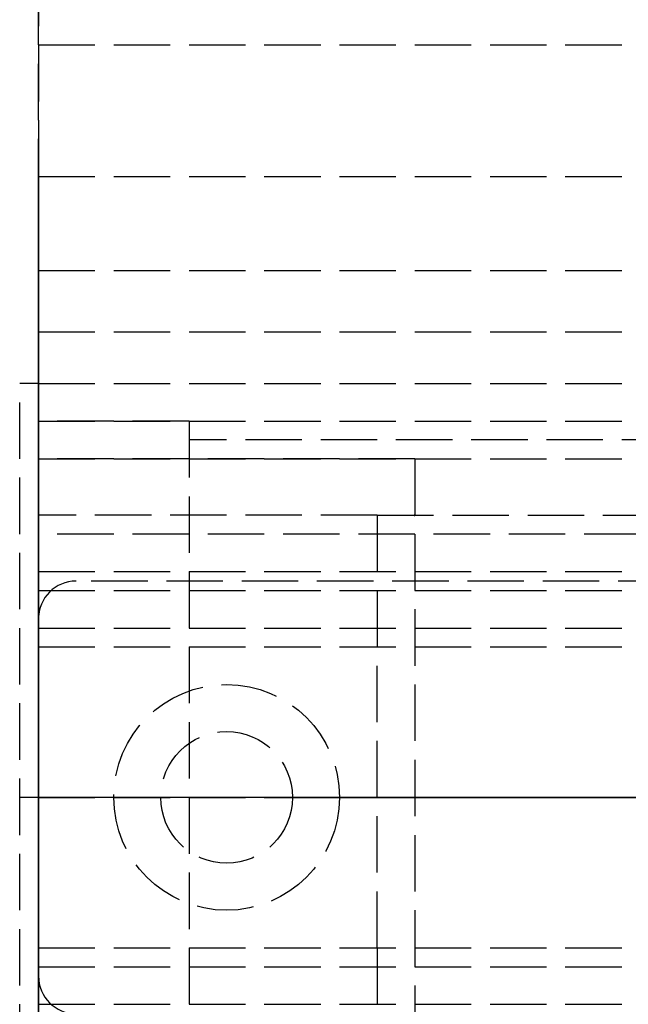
# Model space of a CAD drawing. Header units: millimetres. Extents: x -1 to 2050, y -94 to 94.
# Tile 3 of 12: x -1 to 16, y -6 to 21. Entities that reach past the tile are written whole.
import ezdxf

# ---------------------------------------------------------------- set-up
doc = ezdxf.new("R2010")
doc.units = ezdxf.units.MM
doc.header["$LTSCALE"] = 10
doc.linetypes.add('ALLCAD_Strich', pattern=[0.2, 0.15, -0.05])
for name, color, linetype in [('BESCH_KONT_sich_schn_ansi_2d', 40, 'Continuous'), ('BESCH_KONT_sich_schn_grun_2d', 10, 'Continuous'), ('BESCH_KONT_sich_schn_seit_2d', 160, 'Continuous')]:
    doc.layers.add(name, color=color, linetype=linetype)

msp = doc.modelspace()

# ---------------------------------------------------------------- linework, layer by layer
at = {"layer": 'BESCH_KONT_sich_schn_ansi_2d', "linetype": 'ALLCAD_Strich'}
for p, q in [((0, 0, 24), (-0.5, 0, 24)), ((-0.5, 0, 6), (-0.5, 0, 24)), ((0, 0, 6), (-0.5, 0, 6)), ((0, 0, 7), (995, 0, 7)), ((0, 0, 7), (0, 0, 2331)), ((995, 0, 2331), (0, 0, 2331)), ((0, 0, 2335), (995, 0, 2335)), ((0, 0, 2335), (0, 0, 2368)), ((0, 0, 2368), (2050, 0, 2368)), ((2050, 0, 2418), (0, 0, 2418)), ((0, 0, 2418), (0, 0, 2368)), ((0, 0, 6), (0, 0, 7)), ((0, 0, 6), (995, 0, 6)), ((0, 0, 7), (0, 0, 6)), ((4, 0, 2301), (0, 0, 2301)), ((105, 0, 2301), (0, 0, 2301)), ((0, 0, 24), (1055, 0, 24)), ((0, 0, 23), (1055, 0, 23)), ((0, 0, 24), (1055, 0, 24)), ((0, 0, 2337), (2050, 0, 2337)), ((2050, 0, 2338.5), (0, 0, 2338.5)), ((0, 0, 2365.5), (2050, 0, 2365.5)), ((0, 0, 2339.5), (2050, 0, 2339.5)), ((0, 0, 2363.5), (2050, 0, 2363.5)), ((0, 0, 2363), (2050, 0, 2363)), ((10, 0, 21.5), (0, 0, 21.5)), ((10, 0, 23), (0, 0, 23)), ((0.002, 0, 7.003), (0.002, 0, 7.005)), ((0.002, 0, 2363.503), (0.002, 0, 2363.505)), ((0.003, 0, 7.008), (0.003, 0, 7.008)), ((0.003, 0, 7.007), (0.003, 0, 7.007)), ((0.003, 0, 7.002), (0.003, 0, 7.002)), ((0.003, 0, 2363.508), (0.003, 0, 2363.508)), ((0.003, 0, 2363.507), (0.003, 0, 2363.507)), ((0.003, 0, 2363.502), (0.003, 0, 2363.502)), ((0.004, 0, 7.005), (0.004, 0, 7.003)), ((0.004, 0, 2363.505), (0.004, 0, 2363.503)), ((0.006, 0, 7.003), (0.006, 0, 7.005)), ((0.006, 0, 2363.503), (0.006, 0, 2363.505)), ((0.007, 0, 7.006), (0.007, 0, 7.005)), ((0.007, 0, 2363.506), (0.007, 0, 2363.505)), ((0.009, 0, 7.003), (0.011, 0, 7.003)), ((0.009, 0, 7.005), (0.009, 0, 7.005)), ((0.013, 0, 7.008), (0.009, 0, 7.008)), ((0.009, 0, 2363.503), (0.011, 0, 2363.503)), ((0.009, 0, 2363.505), (0.009, 0, 2363.505)), ((0.013, 0, 2363.508), (0.009, 0, 2363.508)), ((0.01, 0, 7.006), (0.011, 0, 7.006)), ((0.011, 0, 7.004), (0.01, 0, 7.004)), ((0.01, 0, 2363.506), (0.011, 0, 2363.506)), ((0.011, 0, 2363.504), (0.01, 0, 2363.504)), ((0.011, 0, 7.003), (0.011, 0, 7)), ((0.011, 0, 7), (0.013, 0, 7)), ((0.011, 0, 7.006), (0.011, 0, 7.004)), ((0.011, 0, 2363.503), (0.011, 0, 2363.5)), ((0.011, 0, 2363.5), (0.013, 0, 2363.5)), ((0.011, 0, 2363.506), (0.011, 0, 2363.504)), ((0.013, 0, 7), (0.013, 0, 7.008)), ((0.013, 0, 2363.5), (0.013, 0, 2363.508)), ((0.014, 0, 7.005), (0.014, 0, 7.003)), ((0.014, 0, 2363.505), (0.014, 0, 2363.503)), ((0.016, 0, 7.003), (0.016, 0, 7.005)), ((0.016, 0, 2363.503), (0.016, 0, 2363.505)), ((0.017, 0, 7.008), (0.017, 0, 7.008)), ((0.017, 0, 7.007), (0.017, 0, 7.007)), ((0.017, 0, 7.002), (0.017, 0, 7.002)), ((0.017, 0, 2363.508), (0.017, 0, 2363.508)), ((0.017, 0, 2363.507), (0.017, 0, 2363.507)), ((0.017, 0, 2363.502), (0.017, 0, 2363.502)), ((0.018, 0, 7.005), (0.018, 0, 7.003)), ((0.018, 0, 2363.505), (0.018, 0, 2363.503)), ((0.02, 0, 7.003), (0.02, 0, 7.005)), ((0.02, 0, 2363.503), (0.02, 0, 2363.505)), ((1, 0, 2363.5), (1, 0, 2365.5)), ((8, 0, 2361), (2, 0, 2361)), ((8, 0, 2360.5), (2, 0, 2360.5)), ((2, 0, 2360.5), (2, 0, 2361)), ((3.25, 0, 2362), (2, 0, 2361)), ((6.75, 0, 2362), (3.25, 0, 2362)), ((3.25, 0, 2362), (3.25, 0, 2365.5)), ((3.25, 0, 2365.5), (3.25, 0, 2363.5)), ((4.005, 0, 2301.007), (4, 0, 2301.007)), ((4, 0, 2301.009), (4.005, 0, 2301.009)), ((4, 0, 2301.001), (4.005, 0, 2301.001)), ((4, 0, 2301.007), (4.005, 0, 2301.007)), ((4, 0, 2301.006), (4.005, 0, 2301.006)), ((4, 0, 2301.004), (4.005, 0, 2301.004)), ((4, 0, 2301.005), (4.005, 0, 2301.005)), ((4, 0, 2301.006), (4.005, 0, 2301.006)), ((4, 0, 2301.006), (4.005, 0, 2301.006)), ((4, 0, 2331), (4, 0, 2301)), ((4, 0, 2301.008), (4.005, 0, 2301.008)), ((4, 0, 2301.003), (4.005, 0, 2301.003)), ((4, 0, 2301.001), (4.005, 0, 2301.001)), ((4, 0, 2301.004), (4.005, 0, 2301.004)), ((4, 0, 2301.006), (4.005, 0, 2301.006)), ((4, 0, 2301.009), (4.005, 0, 2301.009)), ((103, 0, 2330.5), (4, 0, 2330.5)), ((103, 0, 2307.5), (4, 0, 2307.5)), ((4.005, 0, 2301.009), (4.005, 0, 2301.006)), ((4.005, 0, 2301.004), (4.005, 0, 2301.006)), ((4.005, 0, 2301.004), (4.005, 0, 2301.001)), ((6.75, 0, 2362), (8, 0, 2361)), ((6.75, 0, 2362), (6.75, 0, 2365.5)), ((6.75, 0, 2365.5), (6.75, 0, 2363.5)), ((8, 0, 2360.5), (8, 0, 2361)), ((9, 0, 2328.5), (9, 0, 2330.5)), ((9, 0, 2328.5), (9, 0, 2312.5)), ((9, 0, 2328.5), (103, 0, 2328.5)), ((9, 0, 2312.5), (103, 0, 2312.5)), ((9.98, 0, 7.005), (9.983, 0, 7.005)), ((9.98, 0, 7), (9.98, 0, 7.005)), ((9.982, 0, 7), (9.982, 0, 7.005)), ((9.983, 0, 7), (9.983, 0, 7.005)), ((9.986, 0, 7.005), (9.983, 0, 7.005)), ((9.983, 0, 7), (9.983, 0, 7.005)), ((9.983, 0, 7.005), (9.983, 0, 7.005)), ((9.983, 0, 7), (9.983, 0, 7.005)), ((9.983, 0, 7), (9.983, 0, 7.005)), ((9.984, 0, 7), (9.984, 0, 7.005)), ((9.986, 0, 7), (9.986, 0, 7.005)), ((9.987, 0, 7), (9.987, 0, 7.005)), ((9.987, 0, 7.005), (9.989, 0, 7.005)), ((9.989, 0, 7.005), (9.991, 0, 7.005)), ((9.989, 0, 7), (9.989, 0, 7.005)), ((9.989, 0, 7), (9.989, 0, 7.005)), ((9.99, 0, 7), (9.99, 0, 7.005)), ((9.993, 0, 7.005), (9.991, 0, 7.005)), ((9.991, 0, 7), (9.991, 0, 7.005)), ((9.991, 0, 7), (9.991, 0, 7.005)), ((9.993, 0, 7), (9.993, 0, 7.005)), ((9.994, 0, 7.005), (9.997, 0, 7.005)), ((9.994, 0, 7), (9.994, 0, 7.005)), ((9.996, 0, 7), (9.996, 0, 7.005)), ((9.997, 0, 7), (9.997, 0, 7.005)), ((10, 0, 7.005), (9.997, 0, 7.005)), ((9.997, 0, 7), (9.997, 0, 7.005)), ((9.997, 0, 7.005), (9.997, 0, 7.005)), ((9.997, 0, 7), (9.997, 0, 7.005)), ((9.997, 0, 7), (9.997, 0, 7.005)), ((9.998, 0, 7), (9.998, 0, 7.005)), ((10, 0, 23), (10, 0, 6))]:
    msp.add_line(p, q, dxfattribs=at)
at = {"layer": 'BESCH_KONT_sich_schn_ansi_2d', "linetype": 'ALLCAD_Strich', "extrusion": (0, -1, 0)}
for centre, radius, start, end in [((0.003, 7.005), 0.00271, 90, 180), ((0.003, 7.003), 0.00271, 180, 270), ((0.003, 2363.505), 0.00271, 90, 180), ((0.003, 2363.503), 0.00271, 180, 270), ((0.003, 7.003), 0.00271, 270, 360), ((0.003, 7.005), 0.00271, 0, 90), ((0.003, 2363.503), 0.00271, 270, 360), ((0.003, 2363.505), 0.00271, 0, 90), ((0.009, 7.006), 0.00217, 90, 180), ((0.009, 7.005), 0.00217, 180, 270), ((0.009, 2363.506), 0.00217, 90, 180), ((0.009, 2363.505), 0.00217, 180, 270), ((0.017, 7.005), 0.00271, 90, 180), ((0.017, 7.003), 0.00271, 180, 270), ((0.017, 2363.505), 0.00271, 90, 180), ((0.017, 2363.503), 0.00271, 180, 270), ((0.017, 7.003), 0.00271, 270, 360), ((0.017, 7.005), 0.00271, 0, 90), ((0.017, 2363.503), 0.00271, 270, 360), ((0.017, 2363.505), 0.00271, 0, 90)]:
    msp.add_arc(centre, radius, start, end, dxfattribs=at)
at = {"layer": 'BESCH_KONT_sich_schn_ansi_2d', "linetype": 'ALLCAD_Strich', "extrusion": (0, 1, 0)}
for centre, radius, start, end in [((-0.003, 7.005), 0.00116, 360, 90), ((-0.003, 7.003), 0.00116, 270, 0), ((-0.003, 2363.505), 0.00116, 0, 90), ((-0.003, 2363.503), 0.00116, 270, 0), ((-0.003, 7.005), 0.00116, 90, 180), ((-0.003, 7.003), 0.00116, 180, 270), ((-0.003, 2363.505), 0.00116, 90, 180), ((-0.003, 2363.503), 0.00116, 180, 270), ((-0.01, 7.005), 0.00093, 270, 0), ((-0.01, 7.005), 0.00093, 0, 90), ((-0.01, 2363.505), 0.00093, 270, 0), ((-0.01, 2363.505), 0.00093, 0, 90), ((-0.017, 7.005), 0.00116, 360, 90), ((-0.017, 7.003), 0.00116, 270, 0), ((-0.017, 2363.505), 0.00116, 0, 90), ((-0.017, 2363.503), 0.00116, 270, 0), ((-0.017, 7.005), 0.00116, 90, 180), ((-0.017, 7.003), 0.00116, 180, 270), ((-0.017, 2363.505), 0.00116, 90, 180), ((-0.017, 2363.503), 0.00116, 180, 270)]:
    msp.add_arc(centre, radius, start, end, dxfattribs=at)
at = {"layer": 'BESCH_KONT_sich_schn_grun_2d', "linetype": 'ALLCAD_Strich'}
for p, q in [((0, 94), (0, -94)), ((0, 20), (1055, 20)), ((0, 16.5), (2050, 16.5)), ((0, 14), (2050, 14)), ((0, 12.375), (2050, 12.375)), ((0, 11), (-0.5, 11)), ((-0.5, -11), (-0.5, 11)), ((0, 11), (1055, 11)), ((0.003, 10.005), (0, 10.005)), ((4, 10), (0, 10)), ((0, 10), (16, 10)), ((0.002, 10), (0.002, 10.005)), ((0.003, 10), (0.003, 10.005)), ((0.003, 10), (0.003, 10.005)), ((0.003, 10.005), (0.003, 10.005)), ((0.003, 10.005), (0.006, 10.005)), ((0.003, 10), (0.003, 10.005)), ((0.003, 10), (0.003, 10.005)), ((0.004, 10), (0.004, 10.005)), ((0.006, 10), (0.006, 10.005)), ((0.009, 10.005), (0.007, 10.005)), ((0.007, 10), (0.007, 10.005)), ((0.009, 10.005), (0.013, 10.005)), ((0.009, 10), (0.009, 10.005)), ((0.009, 10), (0.009, 10.005)), ((0.01, 10), (0.01, 10.005)), ((0.011, 10.005), (0.011, 10)), ((0.011, 10), (0.011, 10.005)), ((0.013, 10), (0.013, 10.005)), ((0.014, 10), (0.014, 10.005)), ((0.017, 10.005), (0.014, 10.005)), ((0.016, 10), (0.016, 10.005)), ((0.017, 10), (0.017, 10.005)), ((0.017, 10), (0.017, 10.005)), ((0.017, 10.005), (0.017, 10.005)), ((0.017, 10.005), (0.02, 10.005)), ((0.017, 10), (0.017, 10.005)), ((0.017, 10), (0.017, 10.005)), ((0.018, 10), (0.018, 10.005)), ((0.02, 10), (0.02, 10.005)), ((4, 10), (4, -10)), ((4, 10), (4.005, 10)), ((4, 9.998), (4.005, 9.998)), ((4, 9.997), (4.005, 9.997)), ((4, 9.997), (4.005, 9.997)), ((4, 9.997), (4.005, 9.997)), ((4, 9.996), (4.005, 9.996)), ((4, 9.995), (4.005, 9.995)), ((4, 9.994), (4.005, 9.994)), ((4, 9.993), (4.005, 9.993)), ((4, 9.991), (4.005, 9.991)), ((4, 9.991), (4.005, 9.991)), ((4, 9.99), (4.005, 9.99)), ((4.005, 9.989), (4, 9.989)), ((4, 9.989), (4.005, 9.989)), ((4, 9.987), (4.005, 9.987)), ((4, 9.986), (4.005, 9.986)), ((4, 9.984), (4.005, 9.984)), ((4, 9.983), (4.005, 9.983)), ((4, 9.983), (4.005, 9.983)), ((4, 9.983), (4.005, 9.983)), ((4, 9.983), (4.005, 9.983)), ((4, 9.982), (4.005, 9.982)), ((4, 9.98), (4.005, 9.98)), ((4.005, 9.997), (4.005, 10)), ((4.005, 9.996), (4.005, 9.997)), ((4.005, 9.996), (4.005, 9.994)), ((4.005, 9.991), (4.005, 9.993)), ((4.005, 9.991), (4.005, 9.987)), ((4.005, 9.983), (4.005, 9.986)), ((4.005, 9.983), (4.005, 9.983)), ((4.005, 9.983), (4.005, 9.98)), ((103, 9.5), (4, 9.5)), ((0, 9), (1055, 9)), ((10, 9), (0, 9)), ((10, 9), (10, -9)), ((9, 7.5), (0, 7.5)), ((9, 7.5), (9, 4)), ((9, 7.5), (103, 7.5)), ((9.98, 7.495), (9.98, 7.497)), ((9.982, 7.497), (9.982, 7.495)), ((9.983, 7.498), (9.983, 7.498)), ((9.983, 7.493), (9.983, 7.493)), ((9.983, 7.492), (9.983, 7.492)), ((9.984, 7.497), (9.984, 7.495)), ((9.986, 7.495), (9.986, 7.497)), ((9.987, 7.5), (9.987, 7.492)), ((9.991, 7.5), (9.987, 7.5)), ((9.987, 7.492), (9.989, 7.492)), ((9.989, 7.498), (9.99, 7.498)), ((9.989, 7.496), (9.989, 7.498)), ((9.99, 7.496), (9.989, 7.496)), ((9.989, 7.492), (9.989, 7.495)), ((9.989, 7.495), (9.991, 7.495)), ((9.991, 7.497), (9.991, 7.497)), ((9.993, 7.497), (9.993, 7.498)), ((9.994, 7.495), (9.994, 7.497)), ((9.996, 7.497), (9.996, 7.495)), ((9.997, 7.498), (9.997, 7.498)), ((9.997, 7.493), (9.997, 7.493)), ((9.997, 7.492), (9.997, 7.492)), ((9.998, 7.497), (9.998, 7.495)), ((2050, 7), (0, 7)), ((0, 6), (2050, 6)), ((0.003, 5.505), (0, 5.505)), ((0, 5.5), (2050, 5.5)), ((0.002, 5.5), (0.002, 5.505)), ((0.003, 5.5), (0.003, 5.505)), ((0.003, 5.5), (0.003, 5.505)), ((0.003, 5.505), (0.003, 5.505)), ((0.003, 5.505), (0.006, 5.505)), ((0.003, 5.5), (0.003, 5.505)), ((0.003, 5.5), (0.003, 5.505)), ((0.004, 5.5), (0.004, 5.505)), ((0.006, 5.5), (0.006, 5.505)), ((0.009, 5.505), (0.007, 5.505)), ((0.007, 5.5), (0.007, 5.505)), ((0.009, 5.505), (0.013, 5.505)), ((0.009, 5.5), (0.009, 5.505)), ((0.009, 5.5), (0.009, 5.505)), ((0.01, 5.5), (0.01, 5.505)), ((0.011, 5.505), (0.011, 5.5)), ((0.011, 5.5), (0.011, 5.505)), ((0.013, 5.5), (0.013, 5.505)), ((0.014, 5.5), (0.014, 5.505)), ((0.017, 5.505), (0.014, 5.505)), ((0.016, 5.5), (0.016, 5.505)), ((0.017, 5.5), (0.017, 5.505)), ((0.017, 5.5), (0.017, 5.505)), ((0.017, 5.505), (0.017, 5.505)), ((0.017, 5.505), (0.02, 5.505)), ((0.017, 5.5), (0.017, 5.505)), ((0.017, 5.5), (0.017, 5.505)), ((0.018, 5.5), (0.018, 5.505)), ((0.02, 5.5), (0.02, 5.505)), ((28.901, 5.75), (1, 5.75)), ((0, 4.5), (2050, 4.5)), ((0, 4), (2050, 4)), ((9, -4), (9, 4)), ((0, -4), (2050, -4)), ((9, -4), (9, -7.5)), ((0, -4.5), (2050, -4.5)), ((0, -5.5), (2050, -5.5))]:
    msp.add_line(p, q, dxfattribs=at)
for radius in [3, 1.75, 1.75]:
    msp.add_circle((5, 0), radius, dxfattribs=at)
for centre, radius, start, end in [((9.983, 7.497), 0.00271, 90, 180), ((9.983, 7.495), 0.00271, 180, 270), ((9.983, 7.497), 0.00116, 90, 180), ((9.983, 7.495), 0.00116, 180, 270), ((9.983, 7.497), 0.00271, 0, 90), ((9.983, 7.497), 0.00116, 360, 90), ((9.983, 7.495), 0.00116, 270, 0), ((9.983, 7.495), 0.00271, 270, 360), ((9.99, 7.497), 0.00093, 360, 90), ((9.99, 7.497), 0.00093, 270, 0), ((9.991, 7.498), 0.00217, 0, 90), ((9.991, 7.497), 0.00217, 270, 0), ((9.997, 7.497), 0.00271, 90, 180), ((9.997, 7.495), 0.00271, 180, 270), ((9.997, 7.497), 0.00116, 90, 180), ((9.997, 7.495), 0.00116, 180, 270), ((9.997, 7.497), 0.00271, 0, 90), ((9.997, 7.497), 0.00116, 360, 90), ((9.997, 7.495), 0.00116, 270, 0), ((9.997, 7.495), 0.00271, 270, 360), ((1, 4.75), 1, 90, 180), ((1, -4.75), 1, 180, 270)]:
    msp.add_arc(centre, radius, start, end, dxfattribs=at)
at = {"layer": 'BESCH_KONT_sich_schn_seit_2d', "linetype": 'ALLCAD_Strich'}
for p, q in [((0, -94, 2368), (0, 94, 2368)), ((0, 94, 2418), (0, -94, 2418)), ((0, 20, 7), (0, 11, 7)), ((0, 10, 2331), (0, 20, 2331)), ((0, 20, 7), (0, 20, 2331)), ((0, -16.5, 2368), (0, 16.5, 2368)), ((0, 16.5, 2368), (0, 16.5, 2335)), ((0, 16.5, 2335), (0, 7, 2335)), ((0, 14, 2339.5), (0, 14, 2365.5)), ((0, 12.375, 2339.5), (0, 14, 2339.5)), ((0, 5.5, 2365.5), (0, 14, 2365.5)), ((0, 7, 2337), (0, 12.375, 2338.5)), ((0, 12.375, 2338.5), (0, 12.375, 2339.5)), ((0, 12, 2343.5), (0, 12, 2353.5)), ((0, 12, 2353.5), (0, 11.75, 2353.5)), ((0, 12, 2343.5), (0, 11.75, 2343.5)), ((0, 12, 2350.5), (0, -12, 2350.5)), ((0, 12, 2346.5), (0, -12, 2346.5)), ((0, 11.75, 2338.861), (0, 11.75, 2358.139)), ((0, 11.75, 2358.139), (0, 6.933, 2359.43)), ((0, 11.75, 2338.861), (0, 5.75, 2337.253)), ((0, 5.75, 2346), (0, 11.75, 2346)), ((0, 10, 2351), (0, 11.75, 2351)), ((0, 11.5, 2350.5), (0, 11.5, 2352)), ((0, 11.5, 2352), (0, 11.5, 2353.5)), ((0, 11.5, 2353.5), (0, 8, 2353.5)), ((0, 11, 24), (0, 11, 6)), ((0, -11, 24), (0, 11, 24)), ((0, 11, 6), (0, -11, 6)), ((0, 11, 7), (0, 10, 7)), ((0, 10, 7), (0, 11, 7)), ((0, 10.5, 2346.602), (0, 10.5, 2345.876)), ((0, 6.635, 2345.876), (0, 10.5, 2345.876)), ((0, 10.5, 2342.25), (0, 10.5, 2341.5)), ((0, 10.5, 2342.25), (0, 10.5, 2345.876)), ((0, -10.5, 2341.5), (0, 10.5, 2341.5)), ((0, 2.727, 2342.25), (0, 10.5, 2342.25)), ((0, -10.5, 2345.3), (0, 10.5, 2345.3)), ((0, -10.5, 2342.8), (0, 10.5, 2342.8)), ((0, 10, 7.006), (0, 10.005, 7.006)), ((0, 10, 7.008), (0, 10.005, 7.008)), ((0, 10, 7.006), (0, 10.005, 7.006)), ((0, 10, 7.005), (0, 10.005, 7.005)), ((0, 10, 7.003), (0, 10.005, 7.003)), ((0, 10, 7), (0, 10.005, 7)), ((0, 10, 7.004), (0, 10.005, 7.004)), ((0, 10, 7.005), (0, 10.005, 7.005)), ((0, 10, 7.005), (0, 10.005, 7.005)), ((0, 10, 7.007), (0, 10.005, 7.007)), ((0, 10, 7.002), (0, 10.005, 7.002)), ((0, 10, 7.003), (0, 10.005, 7.003)), ((0, 10.005, 7.003), (0, 10.005, 7)), ((0, 10, 7.008), (0, 10.005, 7.008)), ((0, 10.005, 7.008), (0, 10.005, 7.005)), ((0, 10, 7.005), (0, 10.005, 7.005)), ((0, 10.005, 7.003), (0, 10.005, 7.005)), ((0, 5.5, 2356.024), (0, 10, 2356.024)), ((0, 10, 2356.4), (0, 7.976, 2358.4)), ((0, 10, 2356.024), (0, 10, 2356.4)), ((0, 10, 2354.556), (0, 5.5, 2354.556)), ((0, 10, 2356.024), (0, 10, 2354.556)), ((0, 10, 2349.576), (0, 5.5, 2349.576)), ((0, 10, 2349.2), (0, 10, 2349.576)), ((0, 7.976, 2347.2), (0, 10, 2349.2)), ((0, 5.5, 2351.044), (0, 10, 2351.044)), ((0, 10, 2351.044), (0, 10, 2349.576)), ((0, 10, 2352.05), (0, 10, 2353.55)), ((0, 10, 2352.05), (0, 10, 2352.013)), ((0, 5.5, 2352.013), (0, 10, 2352.013)), ((0, 10, 2351.044), (0, 10, 2352.013)), ((0, 5.5, 2353.587), (0, 10, 2353.587)), ((0, 10, 2353.587), (0, 10, 2353.55)), ((0, 10, 2353.587), (0, 10, 2354.556)), ((0, 5.5, 2352.05), (0, 10, 2352.05)), ((0, 5.5, 2353.55), (0, 10, 2353.55)), ((0, 10, 2301), (0, -10, 2301)), ((0, 10, 2331), (0, 10, 2301)), ((0, -10, 2331), (0, 10, 2331)), ((0, 10, 2301), (0, 10, 2331)), ((0, -10, 2301), (0, 10, 2301)), ((0, 5.5, 2354.1), (0, 10, 2354.1)), ((0, 5.5, 2351.5), (0, 10, 2351.5)), ((0, 5.5, 2351.883), (0, 10, 2351.883)), ((0, 5.5, 2351.111), (0, 10, 2351.111)), ((0, 5.5, 2351), (0, 10, 2351)), ((0, 5.5, 2354.6), (0, 10, 2354.6)), ((0, 5.5, 2354.489), (0, 10, 2354.489)), ((0, 5.5, 2353.717), (0, 10, 2353.717)), ((0, 10, 2301.006), (0, 10, 2301.004)), ((0, 10, 7), (0, 10, 24)), ((0, 10, 24), (0, 10, 7.005)), ((0, 10, 7.003), (0, 10, 7)), ((0, 9.998, 2301.004), (0, 9.998, 2301.006)), ((0, 9.997, 2301.001), (0, 9.996, 2301.001)), ((0, 9.996, 2301.009), (0, 9.997, 2301.009)), ((0, 9.997, 2301.008), (0, 9.997, 2301.008)), ((0, 9.997, 2301.003), (0, 9.997, 2301.003)), ((0, 9.995, 2301.006), (0, 9.995, 2301.004)), ((0, 9.994, 2301.004), (0, 9.994, 2301.006)), ((0, 9.993, 2301.007), (0, 9.993, 2301.006)), ((0, 9.991, 2301.004), (0, 9.989, 2301.004)), ((0, 9.991, 2301.006), (0, 9.991, 2301.006)), ((0, 9.987, 2301.009), (0, 9.991, 2301.009)), ((0, 9.99, 2301.007), (0, 9.989, 2301.007)), ((0, 9.989, 2301.005), (0, 9.99, 2301.005)), ((0, 9.989, 2301.004), (0, 9.989, 2301.001)), ((0, 9.989, 2301.001), (0, 9.987, 2301.001)), ((0, 9.989, 2301.007), (0, 9.989, 2301.005)), ((0, 9.987, 2301.001), (0, 9.987, 2301.009)), ((0, 9.986, 2301.006), (0, 9.986, 2301.004)), ((0, 9.984, 2301.004), (0, 9.984, 2301.006)), ((0, 9.983, 2301.001), (0, 9.983, 2301.001)), ((0, 9.983, 2301.009), (0, 9.983, 2301.009)), ((0, 9.983, 2301.008), (0, 9.983, 2301.008)), ((0, 9.983, 2301.003), (0, 9.983, 2301.003)), ((0, 9.982, 2301.006), (0, 9.982, 2301.004)), ((0, 9.98, 2301.004), (0, 9.98, 2301.006)), ((0, -9.5, 2330.5), (0, 9.5, 2330.5)), ((0, 9.5, 2307.5), (0, -9.5, 2307.5)), ((0, 9.5, 2330.5), (0, 9.5, 2307.5)), ((0, -9), (0, 9)), ((0, 9, 2), (0, -9, 2)), ((0, 9), (0, 9, 2)), ((0, 9, 6), (0, 9, 23)), ((0, 9, 23), (0, -9, 23)), ((0, 9, 23), (0, 9, 6)), ((0, -9, 23), (0, 9, 23)), ((0, 4.5, 2353.5), (0, 8, 2353.5)), ((0, 8, 2345.5), (0, 0, 2345.5)), ((0, 8, 2353.5), (0, 8, 2345.5)), ((0, 5.5, 2347.2), (0, 7.976, 2347.2)), ((0, 7.976, 2358.4), (0, 5.5, 2358.4)), ((0, 3.016, 2342.3), (0, 7.976, 2347.2)), ((0, 7.976, 2358.4), (0, 3.016, 2363.3)), ((0, -7.5, 2312.5), (0, 7.5, 2312.5)), ((0, 7.5, 2312.5), (0, 7.5, 2328.5)), ((0, 7.5, 2328.5), (0, 4, 2328.5)), ((0, 7.5, 2320.5), (0, -7.5, 2320.5)), ((0, 7.5, 7), (0, 7.5, 7.005)), ((0, -7.5, 7), (0, 7.5, 7)), ((0, 7.5, 7.005), (0, 7.497, 7.005)), ((0, 7.5, 7), (0, 7.5, 21.5)), ((0, 7.5, 21.5), (0, -7.5, 21.5)), ((0, 7.498, 7.005), (0, 7.498, 7)), ((0, 7.498, 7), (0, 7.498, 7.005)), ((0, 7.498, 7), (0, 7.498, 7.005)), ((0, 7.497, 7), (0, 7.497, 7.005)), ((0, 7.497, 7), (0, 7.497, 7.005)), ((0, 7.497, 7), (0, 7.497, 7.005)), ((0, 7.495, 7.005), (0, 7.497, 7.005)), ((0, 7.497, 7), (0, 7.497, 7.005)), ((0, 7.496, 7), (0, 7.496, 7.005)), ((0, 7.495, 7), (0, 7.495, 7.005)), ((0, 7.495, 7.005), (0, 7.492, 7.005)), ((0, 7.495, 7), (0, 7.495, 7.005)), ((0, 7.493, 7), (0, 7.493, 7.005)), ((0, 7.492, 7), (0, 7.492, 7.005)), ((0, 7.492, 7), (0, 7.492, 7.005)), ((0, 7, 2335), (0, 7, 2337)), ((0, 7, 16), (0, -7, 16)), ((0, 7, 16), (0, 7, 7)), ((0, 6.933, 2359.43), (0, 5.75, 2359.747)), ((0, -6.635, 2345.876), (0, 6.635, 2345.876)), ((0, 6.5, 2335.5), (0, 4.5, 2335.5)), ((0, 6.5, 2337.454), (0, 6.5, 2335.5)), ((0, 4, 3.5), (0, 6.5, 3.5)), ((0, 6.5, 2), (0, 6.5, 3.5)), ((0, 6.5, 2345.5), (0, 6.5, 2337.454)), ((0, 6.5, 2353.5), (0, 6.5, 2345.5)), ((0, 6.35, 2345.594), (0, 6.35, 2360.006)), ((0, 5.5, 2363.5), (0, 6, 2363.5)), ((0, 6, 2363.5), (0, 6, 2363)), ((0, 6, 2363), (0, 4, 2363)), ((0, 5.85, 2360.5), (0, 5.85, 2345.1)), ((0, 5.75, 2341.5), (0, 5.75, 2337.253)), ((0, 5.75, 2365.5), (0, 5.75, 2363.5)), ((0, 5.75, 2345.529), (0, 5.75, 2341.5)), ((0, 5.75, 2359.747), (0, 5.75, 2359.501)), ((0, 5.75, 2345.529), (0, 5.75, 2359.501)), ((0, 5.5, 2363.503), (0, 5.505, 2363.503)), ((0, 5.505, 2363.503), (0, 5.505, 2363.5)), ((0, 5.5, 2363.508), (0, 5.505, 2363.508)), ((0, 5.505, 2363.508), (0, 5.505, 2363.505)), ((0, 5.5, 2363.505), (0, 5.505, 2363.505)), ((0, 5.505, 2363.503), (0, 5.505, 2363.505)), ((0, 5.5, 2363.506), (0, 5.505, 2363.506)), ((0, 5.5, 2363.508), (0, 5.505, 2363.508)), ((0, 5.5, 2363.506), (0, 5.505, 2363.506)), ((0, 5.5, 2363.505), (0, 5.505, 2363.505)), ((0, 5.5, 2363.503), (0, 5.505, 2363.503)), ((0, 5.5, 2363.5), (0, 5.505, 2363.5)), ((0, 5.5, 2363.504), (0, 5.505, 2363.504)), ((0, 5.5, 2363.505), (0, 5.505, 2363.505)), ((0, 5.5, 2363.505), (0, 5.505, 2363.505)), ((0, 5.5, 2363.507), (0, 5.505, 2363.507)), ((0, 5.5, 2363.502), (0, 5.505, 2363.502)), ((0, 5.5, 2358.4), (0, 5.5, 2356.024)), ((0, 5.5, 2354.556), (0, 5.5, 2356.024)), ((0, 5.5, 2349.576), (0, 5.5, 2347.2)), ((0, 5.5, 2349.576), (0, 5.5, 2351.044)), ((0, 5.5, 2354.556), (0, 5.5, 2353.587)), ((0, 5.5, 2353.55), (0, 5.5, 2353.587)), ((0, 5.5, 2352.013), (0, 5.5, 2352.05)), ((0, 5.5, 2352.013), (0, 5.5, 2351.044)), ((0, 5.5, 2365.5), (0, 5.5, 2363.505)), ((0, 5.5, 2363.503), (0, 5.5, 2363.5)), ((0, 5.5, 2347.2), (0, 5.5, 2344.5)), ((0, 5.5, 2352.5), (0, 5.5, 2352.05)), ((0, 5.5, 2352.5), (0, 4.5, 2352.5)), ((0, 5.5, 2344.5), (0, 4.5, 2344.5)), ((0, 5.5, 2351), (0, 4.5, 2351)), ((0, 5.5, 2346), (0, 4.5, 2346)), ((0, 5.5, 2363.503), (0, 5.5, 2363.505)), ((0, 4.75, 2363.5), (0, 5.5, 2363.5)), ((0, 4.75, 2365.5), (0, 5.5, 2365.5)), ((0, 5.5), (0, 5.5, 2)), ((0, 2.89, 2342.376), (0, 5.44, 2344.804)), ((0, 4.8, 2361.537), (0, 4.8, 2363)), ((0, 4.8, 2360.5), (0, 4.8, 2361.537)), ((0, 4.8, 2363), (0, 4.8, 2363.5)), ((0, 4.8, 2365.5), (0, 4.8, 2363.5)), ((0, 4.75, 2363.5), (0, -4.75, 2363.5)), ((0, 4.75, 2365.5), (0, 4.75, 2363.5)), ((0, 4.75, 2365.5), (0, -4.75, 2365.5)), ((0, 4, 2363.5), (0, 4.5, 2363.5)), ((0, 4.5, 2363.5), (0, 4.5, 2365.5)), ((0, -4.5, 2365.5), (0, 4.5, 2365.5)), ((0, 4.5, 2335.5), (0, 4.5, 2337.308)), ((0, 4.5, 2338.804), (0, 4.5, 2337.308)), ((0, 4.5, 2338.804), (0, 4.5, 2339.212)), ((0, 4.5, 2340.916), (0, 4.5, 2339.212)), ((0, 4.5, 2341.5), (0, 4.5, 2340.916)), ((0, -4.5, 2335.5), (0, 4.5, 2335.5)), ((0, -4.5, 2337.308), (0, 4.5, 2337.308)), ((0, -4.5, 2338.804), (0, 4.5, 2338.804)), ((0, -4.5, 2339.212), (0, 4.5, 2339.212)), ((0, -4.5, 2340.916), (0, 4.5, 2340.916)), ((0, 4.5, 2353.5), (0, -4.5, 2353.5)), ((0, 4.5, 2341.5), (0, 4.5, 2353.5)), ((0, -4.5, 2341.415), (0, 4.5, 2341.415)), ((0, 2, 2342.5), (0, 4.5, 2342.5)), ((0, 4.5, 2352), (0, 2, 2352)), ((0, 4.5, 2349), (0, 2, 2349)), ((0, 4.5, 2345), (0, 2, 2345)), ((0, -4.5, 2346), (0, 4.5, 2346)), ((0, -4.5, 2351), (0, 4.5, 2351)), ((0, 4.25, 2356.4), (0, 4.25, 2349.2)), ((0, 4.25, 2349.2), (0, -4.25, 2349.2)), ((0, 4.25, 2356.4), (0, -4.25, 2356.4)), ((0, -4.25, 2355.1), (0, 4.25, 2355.1)), ((0, 4, 2363), (0, 4, 2363.5)), ((0, 4, 2331), (0, 4, 2335.5)), ((0, 4, 6), (0, 4, 2)), ((0, 4, 2328.5), (0, 4, 2330.5)), ((0, 4, 2345.5), (0, 4, 2335.5)), ((0, 4, 2345.5), (0, 4, 2335.5)), ((0, -4, 2328.5), (0, 4, 2328.5)), ((0, -4, 2348.5), (0, 4, 2348.5)), ((0, 4, 2330.5), (0, 4, 2331)), ((0, 4, 2335.5), (0, 4, 2348.5)), ((0, -4, 3.5), (0, 4, 3.5)), ((0, 4, 7), (0, 4, 6)), ((0, 3.75, 2353.5), (0, 3.75, 2353.502)), ((0, -3.75, 2353.5), (0, 3.75, 2353.5)), ((0, -3.75, 2353.502), (0, 3.75, 2353.502)), ((0, 3.016, 2363.3), (0, 1.75, 2363.3)), ((0, -3.016, 2342.3), (0, 3.016, 2342.3)), ((0, 0, 2361), (0, 3, 2361)), ((0, 0, 2360.5), (0, 3, 2360.5)), ((0, 3, 2360.5), (0, 3, 2361)), ((0, 1.75, 2362), (0, 3, 2361)), ((0, 3), (0, 3, 2)), ((0, -2.727, 2342.25), (0, 2.727, 2342.25)), ((0, 2.5), (0, 2.5, 2)), ((0, 2.2, 2342.1), (0, -2.2, 2342.1)), ((0, 2, 2353.5), (0, 2, 2342.487)), ((0, 0, 2362), (0, 1.75, 2362)), ((0, 1.75, 2362), (0, 1.75, 2363.5)), ((0, 1.75, 2363.3), (0, -1.75, 2363.3)), ((0, 1.75, 2363.5), (0, 1.75, 2365.5)), ((0, 1.75, 2365.5), (0, 1.75, 2363.5)), ((0, 0.015, 2363.497), (0, 0.015, 2363.495)), ((0, 0.013, 2363.495), (0, 0.013, 2363.497)), ((0, 0.012, 2363.492), (0, 0.012, 2363.492)), ((0, 0.012, 2363.498), (0, 0.012, 2363.498)), ((0, 0.012, 2363.493), (0, 0.012, 2363.493)), ((0, 0.011, 2363.497), (0, 0.011, 2363.495)), ((0, 0.009, 2363.495), (0, 0.009, 2363.497)), ((0, 0.008, 2363.498), (0, 0.008, 2363.497)), ((0, 0.007, 2363.497), (0, 0.007, 2363.497)), ((0, 0.006, 2363.498), (0, 0.004, 2363.498)), ((0, 0.006, 2363.495), (0, 0.004, 2363.495)), ((0, 0.004, 2363.496), (0, 0.006, 2363.496)), ((0, 0.002, 2363.5), (0, 0.006, 2363.5)), ((0, 0.005, 2363.495), (0, 0.005, 2363.497)), ((0, 0.004, 2363.495), (0, 0.004, 2363.492)), ((0, 0.004, 2363.492), (0, 0.002, 2363.492)), ((0, 0.004, 2363.498), (0, 0.004, 2363.496)), ((0, 0.003, 2363.497), (0, 0.003, 2363.495)), ((0, 0.002, 2363.492), (0, 0.002, 2363.5)), ((0, 0.002, 2363.493), (0, 0.001, 2363.493)), ((0, 0.001, 2363.498), (0, 0.002, 2363.498)), ((0, 0.001, 2363.492), (0, 0.002, 2363.492)), ((0, 0.001, 2363.497), (0, 0.001, 2363.495)), ((0, -3, 2361), (0, 0, 2361)), ((0, -3, 2360.5), (0, 0, 2360.5)), ((0, -1.75, 2362), (0, 0, 2362)), ((0, 0, 2345.5), (0, -8, 2345.5)), ((0, 0, 2363.497), (0, 0, 2363.495)), ((0, 0, 2363.495), (0, 0, 2363.497)), ((0, -0.001, 2363.492), (0, -0.002, 2363.492)), ((0, -0.001, 2363.498), (0, -0.002, 2363.498)), ((0, -0.002, 2363.493), (0, -0.001, 2363.493)), ((0, -0.001, 2363.495), (0, -0.001, 2363.497)), ((0, -0.002, 2363.5), (0, -0.002, 2363.492)), ((0, -0.002, 2363.492), (0, -0.004, 2363.492)), ((0, -0.006, 2363.5), (0, -0.002, 2363.5)), ((0, -0.003, 2363.497), (0, -0.003, 2363.495)), ((0, -0.004, 2363.498), (0, -0.006, 2363.498)), ((0, -0.006, 2363.496), (0, -0.004, 2363.496)), ((0, -0.004, 2363.496), (0, -0.004, 2363.498)), ((0, -0.004, 2363.492), (0, -0.004, 2363.495)), ((0, -0.004, 2363.495), (0, -0.006, 2363.495)), ((0, -0.005, 2363.495), (0, -0.005, 2363.497)), ((0, -0.007, 2363.497), (0, -0.007, 2363.497)), ((0, -0.008, 2363.497), (0, -0.008, 2363.498)), ((0, -0.009, 2363.495), (0, -0.009, 2363.497)), ((0, -0.011, 2363.497), (0, -0.011, 2363.495)), ((0, -0.012, 2363.493), (0, -0.012, 2363.493)), ((0, -0.012, 2363.498), (0, -0.012, 2363.498)), ((0, -0.012, 2363.492), (0, -0.012, 2363.492)), ((0, -0.013, 2363.497), (0, -0.013, 2363.495)), ((0, -0.015, 2363.495), (0, -0.015, 2363.497)), ((0, -1.75, 2363.3), (0, -3.016, 2363.3)), ((0, -1.75, 2362), (0, -3, 2361)), ((0, -1.75, 2362), (0, -1.75, 2363.5)), ((0, -1.75, 2363.5), (0, -1.75, 2365.5)), ((0, -1.75, 2365.5), (0, -1.75, 2363.5)), ((0, -4.5, 2342.5), (0, -2, 2342.5)), ((0, -2, 2353.5), (0, -2, 2342.487)), ((0, -2, 2352), (0, -4.5, 2352)), ((0, -2, 2349), (0, -4.5, 2349)), ((0, -2, 2345), (0, -4.5, 2345)), ((0, -2.5), (0, -2.5, 2)), ((0, -10.5, 2342.25), (0, -2.727, 2342.25)), ((0, -5.44, 2344.804), (0, -2.89, 2342.376)), ((0, -3, 2360.5), (0, -3, 2361)), ((0, -3), (0, -3, 2)), ((0, -3.016, 2363.3), (0, -7.976, 2358.4)), ((0, -7.976, 2347.2), (0, -3.016, 2342.3)), ((0, -3.75, 2353.502), (0, -3.75, 2353.5)), ((0, -4.5, 2363.5), (0, -4, 2363.5)), ((0, -4, 2363.5), (0, -4, 2363)), ((0, -4, 2363), (0, -6, 2363)), ((0, -4, 2331), (0, -4, 2335.5)), ((0, -6.5, 3.5), (0, -4, 3.5)), ((0, -4, 6), (0, -4, 2)), ((0, -4, 2328.5), (0, -4, 2330.5)), ((0, -4, 2328.5), (0, -7.5, 2328.5)), ((0, -4, 2345.5), (0, -4, 2335.5)), ((0, -4, 2345.5), (0, -4, 2335.5)), ((0, -4, 2330.5), (0, -4, 2331)), ((0, -4, 2335.5), (0, -4, 2348.5)), ((0, -4, 7), (0, -4, 6)), ((0, -4.25, 2356.4), (0, -4.25, 2349.2)), ((0, -4.5, 2365.5), (0, -4.5, 2363.5)), ((0, -4.5, 2340.916), (0, -4.5, 2341.5)), ((0, -4.5, 2339.212), (0, -4.5, 2340.916)), ((0, -4.5, 2339.212), (0, -4.5, 2338.804)), ((0, -4.5, 2337.308), (0, -4.5, 2338.804)), ((0, -4.5, 2337.308), (0, -4.5, 2335.5)), ((0, -4.5, 2335.5), (0, -6.5, 2335.5)), ((0, -4.5, 2352.5), (0, -5.5, 2352.5)), ((0, -4.5, 2344.5), (0, -5.5, 2344.5)), ((0, -4.5, 2351), (0, -5.5, 2351)), ((0, -4.5, 2346), (0, -5.5, 2346)), ((0, -4.5, 2353.5), (0, -4.5, 2341.5)), ((0, -8, 2353.5), (0, -4.5, 2353.5)), ((0, -4.75, 2363.5), (0, -4.75, 2365.5)), ((0, -5.5, 2363.5), (0, -4.75, 2363.5)), ((0, -5.5, 2365.5), (0, -4.75, 2365.5)), ((0, -4.8, 2363), (0, -4.8, 2361.537)), ((0, -4.8, 2363.5), (0, -4.8, 2363)), ((0, -4.8, 2361.537), (0, -4.8, 2360.5)), ((0, -4.8, 2363.5), (0, -4.8, 2365.5)), ((0, -6, 2363.5), (0, -5.5, 2363.5)), ((0, -5.5, 2363.5), (0, -5.5, 2365.5)), ((0, -14, 2365.5), (0, -5.5, 2365.5)), ((0, -5.5, 2347.2), (0, -5.5, 2344.5)), ((0, -5.5, 2352.5), (0, -5.5, 2352.05)), ((0, -5.5), (0, -5.5, 2))]:
    msp.add_line(p, q, dxfattribs=at)
at = {"layer": 'BESCH_KONT_sich_schn_seit_2d', "linetype": 'ALLCAD_Strich', "extrusion": (-1, 0, 0)}
for centre in [(0, 2359.5), (0, 2346.5)]:
    msp.add_circle(centre, 3, dxfattribs=at)
at = {"layer": 'BESCH_KONT_sich_schn_seit_2d', "linetype": 'ALLCAD_Strich', "extrusion": (1, 0, 0)}
msp.add_circle((0, 2346.3), 1.75, dxfattribs=at)
at = {"layer": 'BESCH_KONT_sich_schn_seit_2d', "linetype": 'ALLCAD_Strich', "extrusion": (-1, 0, 0)}
for centre, radius, start, end in [((-9.997, 2301.004), 0.00271, 180, 270), ((-9.997, 2301.006), 0.00271, 90, 180), ((-9.996, 2301.004), 0.00271, 270, 0), ((-9.996, 2301.006), 0.00271, 0, 90), ((-9.991, 2301.007), 0.00217, 90, 180), ((-9.991, 2301.006), 0.00217, 180, 270), ((-9.983, 2301.004), 0.00271, 180, 270), ((-9.983, 2301.006), 0.00271, 90, 180), ((-9.983, 2301.004), 0.00271, 270, 0), ((-9.983, 2301.006), 0.00271, 0, 90), ((-0.012, 2363.497), 0.00271, 90, 180), ((-0.012, 2363.495), 0.00271, 180, 270), ((-0.012, 2363.495), 0.00271, 270, 360), ((-0.012, 2363.497), 0.00271, 0, 90), ((-0.006, 2363.498), 0.00217, 90, 180), ((-0.006, 2363.497), 0.00217, 180, 270), ((-0.002, 2363.495), 0.00116, 180, 270), ((-0.002, 2363.497), 0.00116, 90, 180), ((0.001, 2363.497), 0.00271, 90, 180), ((0.001, 2363.495), 0.00271, 180, 270), ((-0.001, 2363.495), 0.00271, 270, 360), ((-0.001, 2363.497), 0.00271, 0, 90), ((0.002, 2363.497), 0.00271, 0, 90), ((0.002, 2363.495), 0.00271, 270, 360), ((0.006, 2363.497), 0.00217, 270, 0), ((0.006, 2363.498), 0.00217, 360, 90), ((0.012, 2363.495), 0.00116, 180, 270), ((0.012, 2363.497), 0.00116, 90, 180), ((0.012, 2363.495), 0.00271, 270, 360), ((0.012, 2363.497), 0.00271, 0, 90)]:
    msp.add_arc(centre, radius, start, end, dxfattribs=at)
at = {"layer": 'BESCH_KONT_sich_schn_seit_2d', "linetype": 'ALLCAD_Strich', "extrusion": (1, 0, 0)}
for centre, radius, start, end in [((9.997, 2301.006), 0.00116, 0, 90), ((9.997, 2301.004), 0.00116, 270, 360), ((9.997, 2301.006), 0.00116, 90, 180), ((9.997, 2301.004), 0.00116, 180, 270), ((9.99, 2301.006), 0.00093, 270, 360), ((9.99, 2301.006), 0.00093, 0, 90), ((9.983, 2301.006), 0.00116, 0, 90), ((9.983, 2301.004), 0.00116, 270, 360), ((9.983, 2301.006), 0.00116, 90, 180), ((9.983, 2301.004), 0.00116, 180, 270), ((4.75, 2359.501), 1, 0, 87.134), ((4.75, 2345.529), 1, 313.6028, 0), ((2.2, 2343.1), 1, 306.8699, 313.6028), ((2.2, 2343.1), 1, 270, 306.8699), ((0, 2359.3), 1.75, 136.7082, 43.2918), ((0, 2359.3), 1.75, 43.2918, 62.0436), ((0, 2359.3), 1.75, 62.0436, 136.7082), ((0.012, 2363.497), 0.00116, 0, 90), ((0.012, 2363.495), 0.00116, 270, 360), ((0.012, 2363.497), 0.00116, 90, 180), ((0.012, 2363.495), 0.00116, 180, 270), ((0.006, 2363.497), 0.00093, 270, 0), ((0.006, 2363.497), 0.00093, 0, 90), ((0.002, 2363.497), 0.00271, 0, 90), ((0.002, 2363.495), 0.00271, 270, 360), ((0.001, 2363.497), 0.00116, 90, 180), ((0.001, 2363.495), 0.00116, 180, 270), ((-0.001, 2363.497), 0.00116, 0, 90), ((-0.001, 2363.495), 0.00116, 270, 360), ((-0.002, 2363.497), 0.00116, 90, 180), ((-0.002, 2363.495), 0.00116, 180, 270), ((-0.006, 2363.497), 0.00093, 90, 180), ((-0.006, 2363.497), 0.00093, 180, 270), ((-0.012, 2363.497), 0.00271, 0, 90), ((-0.012, 2363.495), 0.00271, 270, 360), ((-0.012, 2363.497), 0.00116, 90, 180), ((-0.012, 2363.495), 0.00116, 180, 270), ((-2.2, 2343.1), 1, 233.1301, 270), ((-2.2, 2343.1), 1, 226.3972, 233.1301), ((-4.75, 2359.501), 1, 92.866, 180), ((-4.75, 2345.529), 1, 180, 226.3972)]:
    msp.add_arc(centre, radius, start, end, dxfattribs=at)
at = {"layer": 'BESCH_KONT_sich_schn_seit_2d', "linetype": 'ALLCAD_Strich'}
for points, knots in [([(0, 7.984, 2347.208), (0, 8.023, 2347.189), (0, 8.062, 2347.171), (0, 8.505, 2346.969), (0, 8.93, 2346.829), (0, 9.74, 2346.655), (0, 10.124, 2346.611), (0, 10.5, 2346.602)], [12.622362, 12.622362, 12.622362, 12.622362, 12.747192, 12.747192, 14.016439, 14.016439, 15.13619, 15.13619, 15.13619, 15.13619]), ([(0, 4.5, 2352.75), (0, 4.5, 2352.522), (0, 4.513, 2352.244), (0, 4.6, 2351.594), (0, 4.679, 2351.218), (0, 4.864, 2350.658), (0, 4.93, 2350.482), (0, 5.088, 2350.118), (0, 5.181, 2349.93), (0, 5.391, 2349.555), (0, 5.508, 2349.368), (0, 5.764, 2349.009), (0, 5.901, 2348.836), (0, 6.312, 2348.372), (0, 6.624, 2348.081), (0, 7.283, 2347.589), (0, 7.624, 2347.381), (0, 7.984, 2347.208)], [4.406817, 4.406817, 4.406817, 4.406817, 5.92382, 5.92382, 7.531675, 7.531675, 8.200931, 8.200931, 8.870186, 8.870186, 9.539442, 9.539442, 10.208698, 10.208698, 11.477945, 11.477945, 12.622362, 12.622362, 12.622362, 12.622362]), ([(0, 3.75, 2353.5), (0, 3.753, 2353.5), (0, 3.755, 2353.5), (0, 3.76, 2353.5), (0, 3.762, 2353.5), (0, 3.773, 2353.5), (0, 3.781, 2353.499), (0, 3.803, 2353.498), (0, 3.817, 2353.497), (0, 3.844, 2353.494), (0, 3.856, 2353.493), (0, 3.916, 2353.483), (0, 3.964, 2353.471), (0, 4.059, 2353.435), (0, 4.105, 2353.412), (0, 4.235, 2353.332), (0, 4.324, 2353.249), (0, 4.457, 2353.031), (0, 4.5, 2352.895), (0, 4.5, 2352.75)], [4.885389, 4.885389, 4.885389, 4.885389, 4.892981, 4.892981, 4.900573, 4.900573, 4.936292, 4.936292, 5.041229, 5.041229, 5.146165, 5.146165, 5.592598, 5.592598, 6.03903, 6.03903, 7.043549, 7.043549, 8.048067, 8.048067, 8.048067, 8.048067]), ([(0, 2, 2342.487), (0, 2, 2342.479), (0, 1.988, 2342.466), (0, 1.936, 2342.432), (0, 1.897, 2342.41), (0, 1.793, 2342.362), (0, 1.73, 2342.334), (0, 1.582, 2342.278), (0, 1.499, 2342.248), (0, 1.323, 2342.193), (0, 1.224, 2342.165), (0, 1.007, 2342.112), (0, 0.89, 2342.087), (0, 0.645, 2342.046), (0, 0.516, 2342.03), (0, 0.257, 2342.008), (0, 0.127, 2342.003), (0, 0, 2342.003), (0, -0.127, 2342.003), (0, -0.257, 2342.008), (0, -0.516, 2342.03), (0, -0.645, 2342.046), (0, -0.89, 2342.087), (0, -1.007, 2342.112), (0, -1.224, 2342.165), (0, -1.323, 2342.193), (0, -1.499, 2342.248), (0, -1.582, 2342.278), (0, -1.73, 2342.334), (0, -1.793, 2342.362), (0, -1.897, 2342.41), (0, -1.936, 2342.432), (0, -1.988, 2342.466), (0, -2, 2342.479), (0, -2, 2342.487)], [-3.058152, -3.058152, -3.058152, -3.058152, -2.674094, -2.674094, -2.290036, -2.290036, -1.905979, -1.905979, -1.521921, -1.521921, -1.141441, -1.141441, -0.760961, -0.760961, -0.38048, -0.38048, 0, 0, 0, 0.38048, 0.38048, 0.760961, 0.760961, 1.141441, 1.141441, 1.521921, 1.521921, 1.905979, 1.905979, 2.290036, 2.290036, 2.674094, 2.674094, 3.058152, 3.058152, 3.058152, 3.058152]), ([(0, -4.5, 2352.75), (0, -4.5, 2352.895), (0, -4.457, 2353.031), (0, -4.324, 2353.249), (0, -4.235, 2353.332), (0, -4.105, 2353.412), (0, -4.059, 2353.435), (0, -3.964, 2353.471), (0, -3.916, 2353.483), (0, -3.856, 2353.493), (0, -3.844, 2353.494), (0, -3.817, 2353.497), (0, -3.803, 2353.498), (0, -3.781, 2353.499), (0, -3.773, 2353.5), (0, -3.762, 2353.5), (0, -3.76, 2353.5), (0, -3.755, 2353.5), (0, -3.753, 2353.5), (0, -3.75, 2353.5)], [1.722708, 1.722708, 1.722708, 1.722708, 2.727227, 2.727227, 3.731745, 3.731745, 4.178178, 4.178178, 4.62461, 4.62461, 4.729547, 4.729547, 4.834483, 4.834483, 4.870202, 4.870202, 4.877795, 4.877795, 4.885387, 4.885387, 4.885387, 4.885387]), ([(0, -7.984, 2347.208), (0, -7.624, 2347.381), (0, -7.283, 2347.589), (0, -6.624, 2348.081), (0, -6.312, 2348.372), (0, -5.901, 2348.836), (0, -5.764, 2349.009), (0, -5.508, 2349.368), (0, -5.391, 2349.555), (0, -5.181, 2349.93), (0, -5.088, 2350.118), (0, -4.93, 2350.482), (0, -4.864, 2350.658), (0, -4.679, 2351.218), (0, -4.6, 2351.594), (0, -4.513, 2352.244), (0, -4.5, 2352.522), (0, -4.5, 2352.75)], [17.94901, 17.94901, 17.94901, 17.94901, 19.093427, 19.093427, 20.362674, 20.362674, 21.03193, 21.03193, 21.701186, 21.701186, 22.370442, 22.370442, 23.039698, 23.039698, 24.647552, 24.647552, 26.164556, 26.164556, 26.164556, 26.164556])]:
    msp.add_open_spline(points, degree=3, knots=knots, dxfattribs=at)

doc.saveas('drawing.dxf')
